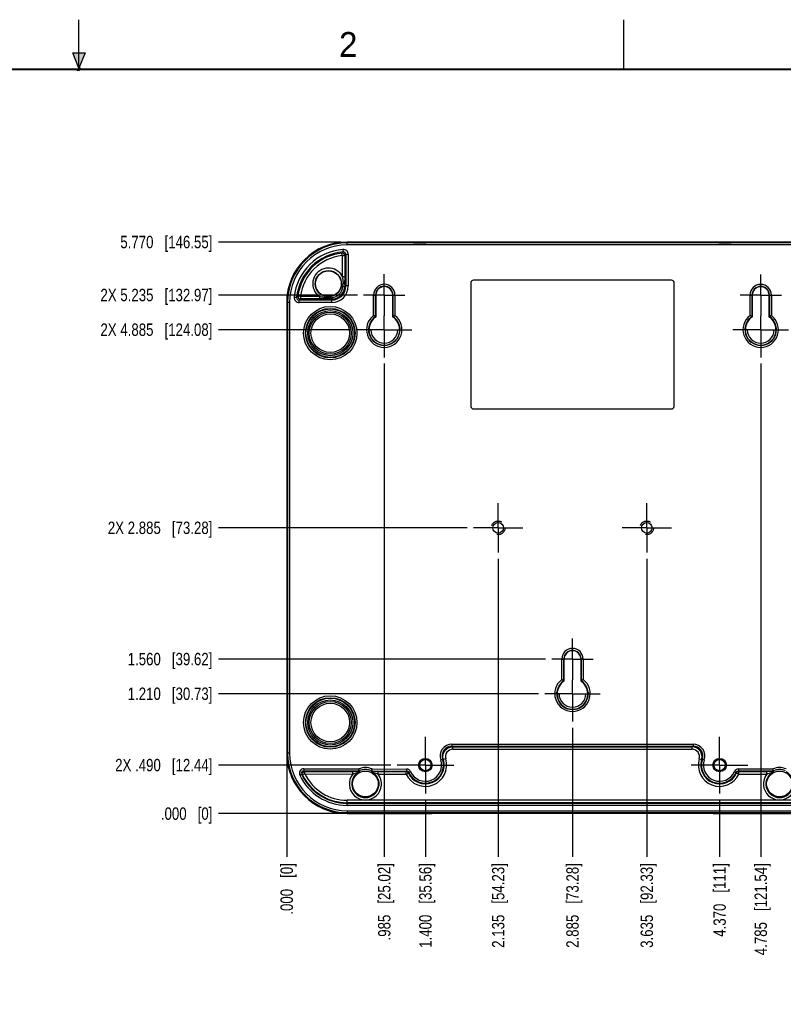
# Model space of a CAD drawing. Header units: inches. Extents: x 0 to 22, y 0 to 17.
# Tile 13 of 14: x 10.4 to 18.1, y 7.1 to 17. Entities that reach past the tile are written whole.
import ezdxf

# ---------------------------------------------------------------- set-up
doc = ezdxf.new("R2010")
doc.units = ezdxf.units.IN
doc.header["$LTSCALE"] = 1.21
doc.header["$MEASUREMENT"] = 0
doc.linetypes.add('CENTER', pattern=[0.6, 0.375, -0.075, 0.075, -0.075])
doc.linetypes.add('HIDDEN', pattern=[0.2, 0.1, -0.1])
doc.layers.get('0').update_dxf_attribs({"linetype": 'CONTINUOUS'})
for name, color, linetype in [('02___PRT_ALL_AXES', 7, 'CONTINUOUS'), ('COSMETIC', 7, 'CONTINUOUS'), ('DEFAULT_1', 7, 'CENTER'), ('DEFAULT_2', 8, 'HIDDEN'), ('DIMENSIONS', 7, 'CONTINUOUS'), ('THREAD', 7, 'CONTINUOUS')]:
    doc.layers.add(name, color=color, linetype=linetype)
doc.styles.get("Standard").update_dxf_attribs({"font": 'txt', "width": 0.8})
doc.styles.add('TEXTSTYLE_2', font='txt')
doc.dimstyles.new('DIMSTYLE_1', dxfattribs={"dimtxt": 0.125, "dimasz": 0.18, "dimexe": 0.125, "dimexo": 0.0625, "dimgap": 0.03125, "dimtad": 0, "dimtih": 1, "dimtoh": 1, "dimdec": 3, "dimzin": 4, "dimdsep": 46, "dimtxsty": 'STANDARD', "dimblk": '_FILLED', "dimblk1": '_FILLED', "dimblk2": '_FILLED', "dimcen": 0.09, "dimadec": 0, "dimazin": 0, "dimtp": 0.001, "dimtm": 0.001, "dimtfac": 1, "dimtdec": 3, "dimtofl": 0, "dimtmove": 0, "dimatfit": 3, "dimldrblk": '_FILLED', "dimfxl": 1, "dimtolj": 1, "dimtzin": 4, "dimarcsym": 0})

# ---------------------------------------------------------------- blocks, each defined once
blk = doc.blocks.new('*D17')
at = {"layer": 'DIMENSIONS', "color": 2, "linetype": 'CONTINUOUS'}
blk.add_line((14.4965, 9.1273), (14.4965, 8.5484), dxfattribs=at)
at = {"layer": 'DIMENSIONS', "color": 2, "linetype": 'CONTINUOUS', "insert": (14.434, 8.4859), "char_height": 0.125, "width": 1.325, "attachment_point": 3, "rotation": 90, "line_spacing_factor": 0.9}
blk.add_mtext('1.400{\\Ftxt.shx;\\W1.000000;\\H0.125000; }[35.56]', dxfattribs=at)
blk = doc.blocks.new('_FILLED')
at = {"color": 0, "linetype": 'BYBLOCK'}
blk.add_solid([(0, 0), (-1, 0.174), (-1, -0.174)], dxfattribs=at)
blk = doc.blocks.new('*D18')
at = {"layer": 'DIMENSIONS', "color": 2, "linetype": 'CONTINUOUS'}
blk.add_line((13.0966, 9.5333), (13.0966, 8.5484), dxfattribs=at)
at = {"layer": 'DIMENSIONS', "color": 2, "linetype": 'CONTINUOUS', "insert": (13.0341, 8.4859), "char_height": 0.125, "width": 0.825, "attachment_point": 3, "rotation": 90, "line_spacing_factor": 0.9}
blk.add_mtext('.000{\\Ftxt.shx;\\W1.000000;\\H0.125000; }[0]', dxfattribs=at)
blk = doc.blocks.new('*D19')
at = {"layer": 'DIMENSIONS', "color": 2, "linetype": 'CONTINUOUS'}
blk.add_line((15.2315, 11.5583), (15.2315, 8.5484), dxfattribs=at)
at = {"layer": 'DIMENSIONS', "color": 2, "linetype": 'CONTINUOUS', "insert": (15.169, 8.4859), "char_height": 0.125, "width": 1.325, "attachment_point": 3, "rotation": 90, "line_spacing_factor": 0.9}
blk.add_mtext('2.135{\\Ftxt.shx;\\W1.000000;\\H0.125000; }[54.23]', dxfattribs=at)
blk = doc.blocks.new('*D20')
at = {"layer": 'DIMENSIONS', "color": 2, "linetype": 'CONTINUOUS'}
blk.add_line((15.9815, 9.8533), (15.9815, 8.5484), dxfattribs=at)
at = {"layer": 'DIMENSIONS', "color": 2, "linetype": 'CONTINUOUS', "insert": (15.919, 8.4859), "char_height": 0.125, "width": 1.325, "attachment_point": 3, "rotation": 90, "line_spacing_factor": 0.9}
blk.add_mtext('2.885{\\Ftxt.shx;\\W1.000000;\\H0.125000; }[73.28]', dxfattribs=at)
blk = doc.blocks.new('*D21')
at = {"layer": 'DIMENSIONS', "color": 2, "linetype": 'CONTINUOUS'}
blk.add_line((16.7315, 11.5583), (16.7315, 8.5484), dxfattribs=at)
at = {"layer": 'DIMENSIONS', "color": 2, "linetype": 'CONTINUOUS', "insert": (16.669, 8.4859), "char_height": 0.125, "width": 1.325, "attachment_point": 3, "rotation": 90, "line_spacing_factor": 0.9}
blk.add_mtext('3.635{\\Ftxt.shx;\\W1.000000;\\H0.125000; }[92.33]', dxfattribs=at)
blk = doc.blocks.new('*D22')
at = {"layer": 'DIMENSIONS', "color": 2, "linetype": 'CONTINUOUS'}
blk.add_line((17.4665, 9.1273), (17.4665, 8.5484), dxfattribs=at)
at = {"layer": 'DIMENSIONS', "color": 2, "linetype": 'CONTINUOUS', "insert": (17.404, 8.4859), "char_height": 0.125, "width": 1.125, "attachment_point": 3, "rotation": 90, "line_spacing_factor": 0.9}
blk.add_mtext('4.370{\\Ftxt.shx;\\W1.000000;\\H0.125000; }[111]', dxfattribs=at)
blk = doc.blocks.new('*D23')
at = {"layer": 'DIMENSIONS', "color": 2, "linetype": 'CONTINUOUS'}
blk.add_line((18.8664, 9.5333), (18.8664, 8.5484), dxfattribs=at)
at = {"layer": 'DIMENSIONS', "color": 2, "linetype": 'CONTINUOUS', "insert": (18.8039, 8.4859), "char_height": 0.125, "width": 1.425, "attachment_point": 3, "rotation": 90, "line_spacing_factor": 0.9}
blk.add_mtext('5.770{\\Ftxt.shx;\\W1.000000;\\H0.125000; }[146.55]', dxfattribs=at)
blk = doc.blocks.new('*D24')
at = {"layer": 'DIMENSIONS', "color": 2, "linetype": 'CONTINUOUS'}
blk.add_line((14.0815, 13.5283), (14.0815, 8.5484), dxfattribs=at)
at = {"layer": 'DIMENSIONS', "color": 2, "linetype": 'CONTINUOUS', "insert": (14.019, 8.4859), "char_height": 0.125, "width": 1.225, "attachment_point": 3, "rotation": 90, "line_spacing_factor": 0.9}
blk.add_mtext('.985{\\Ftxt.shx;\\W1.000000;\\H0.125000; }[25.02]', dxfattribs=at)
blk = doc.blocks.new('*D25')
at = {"layer": 'DIMENSIONS', "color": 2, "linetype": 'CONTINUOUS'}
blk.add_line((17.8815, 13.5283), (17.8815, 8.5484), dxfattribs=at)
at = {"layer": 'DIMENSIONS', "color": 2, "linetype": 'CONTINUOUS', "insert": (17.819, 8.4859), "char_height": 0.125, "width": 1.425, "attachment_point": 3, "rotation": 90, "line_spacing_factor": 0.9}
blk.add_mtext('4.785{\\Ftxt.shx;\\W1.000000;\\H0.125000; }[121.54]', dxfattribs=at)
blk = doc.blocks.new('*D26')
at = {"layer": 'DIMENSIONS', "color": 2, "linetype": 'CONTINUOUS'}
blk.add_line((14.148, 9.4758), (12.4091, 9.4758), dxfattribs=at)
at = {"layer": 'DIMENSIONS', "color": 2, "linetype": 'CONTINUOUS', "insert": (12.3466, 9.5383), "char_height": 0.125, "width": 1.525, "attachment_point": 3, "line_spacing_factor": 0.9}
blk.add_mtext('2X .490{\\Ftxt.shx;\\W1.000000;\\H0.125000; }[12.44]', dxfattribs=at)
blk = doc.blocks.new('*D27')
at = {"layer": 'DIMENSIONS', "color": 2, "linetype": 'CONTINUOUS'}
blk.add_line((13.644, 8.9859), (12.4091, 8.9859), dxfattribs=at)
at = {"layer": 'DIMENSIONS', "color": 2, "linetype": 'CONTINUOUS', "insert": (12.3466, 9.0484), "char_height": 0.125, "width": 0.825, "attachment_point": 3, "line_spacing_factor": 0.9}
blk.add_mtext('.000{\\Ftxt.shx;\\W1.000000;\\H0.125000; }[0]', dxfattribs=at)
blk = doc.blocks.new('*D28')
at = {"layer": 'DIMENSIONS', "color": 2, "linetype": 'CONTINUOUS'}
blk.add_line((15.639, 10.1958), (12.4091, 10.1958), dxfattribs=at)
at = {"layer": 'DIMENSIONS', "color": 2, "linetype": 'CONTINUOUS', "insert": (12.3466, 10.2583), "char_height": 0.125, "width": 1.325, "attachment_point": 3, "line_spacing_factor": 0.9}
blk.add_mtext('1.210{\\Ftxt.shx;\\W1.000000;\\H0.125000; }[30.73]', dxfattribs=at)
blk = doc.blocks.new('*D29')
at = {"layer": 'DIMENSIONS', "color": 2, "linetype": 'CONTINUOUS'}
blk.add_line((15.7105, 10.5458), (12.4091, 10.5458), dxfattribs=at)
at = {"layer": 'DIMENSIONS', "color": 2, "linetype": 'CONTINUOUS', "insert": (12.3466, 10.6083), "char_height": 0.125, "width": 1.325, "attachment_point": 3, "line_spacing_factor": 0.9}
blk.add_mtext('1.560{\\Ftxt.shx;\\W1.000000;\\H0.125000; }[39.62]', dxfattribs=at)
blk = doc.blocks.new('*D30')
at = {"layer": 'DIMENSIONS', "color": 2, "linetype": 'CONTINUOUS'}
blk.add_line((14.919, 11.8708), (12.4091, 11.8708), dxfattribs=at)
at = {"layer": 'DIMENSIONS', "color": 2, "linetype": 'CONTINUOUS', "insert": (12.3466, 11.9333), "char_height": 0.125, "width": 1.625, "attachment_point": 3, "line_spacing_factor": 0.9}
blk.add_mtext('2X 2.885{\\Ftxt.shx;\\W1.000000;\\H0.125000; }[73.28]', dxfattribs=at)
blk = doc.blocks.new('*D31')
at = {"layer": 'DIMENSIONS', "color": 2, "linetype": 'CONTINUOUS'}
blk.add_line((13.739, 13.8708), (12.4091, 13.8708), dxfattribs=at)
at = {"layer": 'DIMENSIONS', "color": 2, "linetype": 'CONTINUOUS', "insert": (12.3466, 13.9333), "char_height": 0.125, "width": 1.725, "attachment_point": 3, "line_spacing_factor": 0.9}
blk.add_mtext('2X 4.885{\\Ftxt.shx;\\W1.000000;\\H0.125000; }[124.08]', dxfattribs=at)
blk = doc.blocks.new('*D32')
at = {"layer": 'DIMENSIONS', "color": 2, "linetype": 'CONTINUOUS'}
blk.add_line((13.81, 14.2208), (12.4091, 14.2208), dxfattribs=at)
at = {"layer": 'DIMENSIONS', "color": 2, "linetype": 'CONTINUOUS', "insert": (12.3466, 14.2833), "char_height": 0.125, "width": 1.725, "attachment_point": 3, "line_spacing_factor": 0.9}
blk.add_mtext('2X 5.235{\\Ftxt.shx;\\W1.000000;\\H0.125000; }[132.97]', dxfattribs=at)
blk = doc.blocks.new('*D33')
at = {"layer": 'DIMENSIONS', "color": 2, "linetype": 'CONTINUOUS'}
blk.add_line((13.644, 14.7557), (12.4091, 14.7557), dxfattribs=at)
at = {"layer": 'DIMENSIONS', "color": 2, "linetype": 'CONTINUOUS', "insert": (12.3466, 14.8182), "char_height": 0.125, "width": 1.425, "attachment_point": 3, "line_spacing_factor": 0.9}
blk.add_mtext('5.770{\\Ftxt.shx;\\W1.000000;\\H0.125000; }[146.55]', dxfattribs=at)

msp = doc.modelspace()

# ---------------------------------------------------------------- hatches: boundary and pattern name
at = {"linetype": 'CONTINUOUS'}
msp.add_hatch(color=2, dxfattribs=at).paths.add_polyline_path([(11, 16.51), (10.9375, 16.6663), (11.0625, 16.6663)])

# ---------------------------------------------------------------- linework, layer by layer
at = {"color": 2, "linetype": 'CONTINUOUS'}
for p, q in [((11, 16.485), (11, 17)), ((16.5, 16.5), (16.5, 17)), ((11, 16.51), (10.9375, 16.6663)), ((10.9375, 16.6663), (11.0625, 16.6663)), ((11.0625, 16.6663), (11, 16.51)), ((11.015, 16.515), (10.985, 16.485)), ((10.985, 16.485), (11, 16.515)), ((11, 16.485), (11.015, 16.515))]:
    msp.add_line(p, q, dxfattribs=at)
at = {"color": 7, "linetype": 'CONTINUOUS'}
for p, q in [((13.7065, 14.7261), (13.7065, 14.7557)), ((18.2565, 14.7557), (13.7065, 14.7557)), ((18.2565, 14.746), (13.7065, 14.746)), ((18.2565, 14.7261), (13.7065, 14.7261)), ((14.4415, 14.7514), (14.4415, 14.7485)), ((14.4415, 14.7514), (17.5215, 14.7514)), ((14.4415, 14.7488), (14.504, 14.7488)), ((17.5215, 14.7485), (14.4415, 14.7485)), ((14.5044, 14.7485), (14.504, 14.7488)), ((17.4589, 14.7488), (17.4586, 14.7485)), ((17.4589, 14.7488), (17.5215, 14.7488)), ((17.5215, 14.7514), (17.5215, 14.7485)), ((13.6569, 14.6186), (13.6543, 14.6435)), ((13.6569, 14.6186), (13.6569, 14.408)), ((13.6569, 14.6186), (13.6819, 14.6186)), ((13.6644, 14.6809), (13.6663, 14.656)), ((13.6819, 14.6186), (13.6819, 14.408)), ((13.6933, 14.6311), (13.6933, 14.3118)), ((13.7183, 14.6311), (13.6933, 14.6311)), ((13.7183, 14.6311), (13.7183, 14.3118)), ((13.6315, 14.4434), (13.6569, 14.408)), ((13.6569, 14.408), (13.6819, 14.408)), ((13.6819, 14.408), (13.6818, 14.3348)), ((13.6818, 14.3348), (13.6819, 14.3118)), ((14.9565, 14.3458), (14.9565, 13.0958)), ((16.9815, 14.3708), (14.9815, 14.3708)), ((17.0065, 13.0958), (17.0065, 14.3458)), ((13.7183, 14.3118), (13.6819, 14.3118)), ((13.9735, 14.0135), (13.9735, 14.2208)), ((13.9735, 14.2208), (13.9949, 14.2208)), ((13.9935, 14.0032), (13.9935, 14.2208)), ((13.9949, 14.2208), (13.9949, 14.0024)), ((13.9982, 14.0007), (13.9982, 14.2361)), ((14.1648, 14.2361), (14.1648, 14.0007)), ((14.168, 14.0024), (14.168, 14.2208)), ((14.1894, 14.2208), (14.168, 14.2208)), ((14.1694, 14.2208), (14.1694, 14.0032)), ((14.1894, 14.2208), (14.1894, 14.0135)), ((17.774, 14.0139), (17.774, 14.2208)), ((17.774, 14.2208), (17.7954, 14.2208)), ((17.794, 14.0035), (17.794, 14.2208)), ((17.7954, 14.2208), (17.7954, 14.0027)), ((17.7982, 14.0007), (17.7982, 14.233)), ((17.9648, 14.233), (17.9648, 14.0007)), ((17.9675, 14.0027), (17.9675, 14.2208)), ((17.9889, 14.2208), (17.9675, 14.2208)), ((17.9689, 14.2208), (17.9689, 14.0035)), ((17.9889, 14.2208), (17.9889, 14.0139)), ((13.0966, 14.1458), (13.0966, 9.5958)), ((13.1261, 14.1458), (13.0966, 14.1458)), ((13.1063, 14.1458), (13.1063, 9.5958)), ((13.1261, 14.1458), (13.1261, 9.5958)), ((13.1724, 14.2), (13.1973, 14.1975)), ((13.2349, 14.2064), (13.2101, 14.2095)), ((13.2222, 14.145), (13.2222, 14.17)), ((13.5515, 14.17), (13.2222, 14.17)), ((13.5515, 14.145), (13.2222, 14.145)), ((13.2349, 14.2064), (13.2349, 14.1814)), ((13.4263, 14.2064), (13.2349, 14.2064)), ((13.4272, 14.1814), (13.2349, 14.1814)), ((13.4263, 14.2064), (13.4263, 14.1814)), ((13.5176, 14.1815), (13.4272, 14.1814)), ((13.5515, 14.145), (13.5515, 14.1815)), ((13.9254, 13.8693), (13.9267, 13.8692)), ((13.9267, 13.8692), (13.9314, 13.8691)), ((14.2175, 13.869), (14.2359, 13.8692)), ((14.2363, 13.8692), (14.2375, 13.8693)), ((17.7254, 13.8693), (17.7267, 13.8692)), ((17.7267, 13.8692), (17.7314, 13.8691)), ((18.0175, 13.869), (18.0359, 13.8692)), ((18.0363, 13.8692), (18.0375, 13.8693)), ((14.9815, 13.0708), (16.9815, 13.0708)), ((15.874, 10.5458), (15.8954, 10.5458)), ((15.874, 10.3389), (15.874, 10.5458)), ((15.894, 10.3285), (15.894, 10.5458)), ((15.8954, 10.5458), (15.8954, 10.3277)), ((15.8982, 10.3257), (15.8982, 10.558)), ((16.0648, 10.558), (16.0648, 10.3257)), ((16.0889, 10.5458), (16.0675, 10.5458)), ((16.0675, 10.3277), (16.0675, 10.5458)), ((16.0689, 10.5458), (16.0689, 10.3285)), ((16.0889, 10.5458), (16.0889, 10.3389)), ((15.8254, 10.1943), (15.8267, 10.1942)), ((15.8267, 10.1942), (15.8314, 10.1941)), ((16.1175, 10.194), (16.1359, 10.1942)), ((16.1363, 10.1942), (16.1375, 10.1943)), ((14.7649, 9.6865), (17.1981, 9.6865)), ((14.7649, 9.6865), (14.7649, 9.6665)), ((14.7649, 9.6665), (17.1981, 9.6665)), ((14.7649, 9.6665), (14.7734, 9.6603)), ((14.7734, 9.6603), (17.1895, 9.6603)), ((14.7734, 9.6353), (14.7734, 9.6603)), ((17.1895, 9.6353), (17.1895, 9.6603)), ((17.1981, 9.6865), (17.1981, 9.6665)), ((13.1261, 9.5958), (13.0966, 9.5958)), ((14.7734, 9.6353), (17.1895, 9.6353)), ((14.6512, 9.5281), (14.6702, 9.5345)), ((14.7017, 9.5384), (14.6778, 9.5311)), ((17.2613, 9.5384), (17.2852, 9.5311)), ((17.2928, 9.5345), (17.2852, 9.5311)), ((17.3117, 9.5281), (17.2928, 9.5345)), ((13.2285, 9.3747), (13.2466, 9.3831)), ((13.2792, 9.3874), (13.2567, 9.3764)), ((13.2695, 9.4386), (13.2694, 9.4186)), ((13.2694, 9.4186), (13.8259, 9.4165)), ((13.2695, 9.4386), (13.8249, 9.4365)), ((13.2792, 9.3874), (13.2793, 9.4124)), ((13.2792, 9.3874), (13.7629, 9.3856)), ((13.2793, 9.4124), (13.764, 9.4105)), ((13.7629, 9.3856), (13.763, 9.4105)), ((13.8248, 9.4063), (13.8334, 9.411)), ((13.8321, 9.4178), (13.8249, 9.4365)), ((13.8259, 9.4165), (13.8249, 9.4365)), ((13.8337, 9.4112), (13.8321, 9.4178)), ((13.8334, 9.411), (13.8337, 9.4112)), ((13.9511, 9.4177), (13.9495, 9.4111)), ((13.9495, 9.4111), (13.9551, 9.408)), ((13.9551, 9.408), (13.9571, 9.4069)), ((13.957, 9.4071), (13.9583, 9.4062)), ((13.957, 9.4069), (13.9585, 9.4061)), ((13.9584, 9.4364), (13.9573, 9.4164)), ((13.9573, 9.4164), (14.3062, 9.4159)), ((13.9583, 9.4062), (13.9664, 9.4039)), ((13.9584, 9.4364), (14.3063, 9.4359)), ((14.0195, 9.4101), (14.3022, 9.4097)), ((14.0204, 9.3851), (14.0204, 9.4101)), ((14.0204, 9.3851), (14.3022, 9.3847)), ((14.3022, 9.3847), (14.3022, 9.4097)), ((14.3022, 9.3847), (14.3248, 9.3953)), ((14.3063, 9.4359), (14.3062, 9.4159)), ((14.329, 9.4011), (14.3248, 9.3953)), ((14.3473, 9.4092), (14.329, 9.4011)), ((17.6159, 9.4097), (17.6342, 9.4016)), ((17.661, 9.3853), (17.6384, 9.3958)), ((17.657, 9.4365), (18.0048, 9.4365)), ((17.657, 9.4365), (17.657, 9.4165)), ((17.657, 9.4165), (18.0059, 9.4165)), ((17.661, 9.4103), (17.9437, 9.4103)), ((17.661, 9.3853), (17.661, 9.4103)), ((17.661, 9.3853), (17.9427, 9.3853)), ((17.9427, 9.3853), (17.9427, 9.4103)), ((18.0059, 9.4165), (18.0048, 9.4365)), ((18.0121, 9.4178), (18.0048, 9.4365)), ((18.0048, 9.4063), (18.0133, 9.4109)), ((18.0136, 9.4112), (18.0121, 9.4178)), ((18.0133, 9.4109), (18.0136, 9.4112)), ((18.2565, 9.1204), (13.7065, 9.1204)), ((13.7065, 9.0691), (13.7065, 9.1204)), ((18.2565, 9.0954), (13.7065, 9.0954)), ((18.2565, 9.0891), (13.7065, 9.0891)), ((18.2565, 9.0691), (13.7065, 9.0691)), ((13.7065, 9.0154), (18.2565, 9.0154)), ((13.7065, 9.0154), (13.7065, 8.9859)), ((13.7065, 8.9956), (18.2565, 8.9956)), ((13.7065, 8.9859), (14.562, 8.9859)), ((14.562, 8.9859), (14.5713, 8.9906)), ((14.6911, 8.9916), (17.2718, 8.9916)), ((17.3916, 8.9906), (17.401, 8.9859)), ((17.401, 8.9859), (18.2565, 8.9859))]:
    msp.add_line(p, q, dxfattribs=at)
at = {"color": 7, "linetype": 'CONTINUOUS', "const_width": 0.02}
msp.add_lwpolyline([(21.5, 16.5), (0.5, 16.5)], dxfattribs=at)
at = {"color": 7, "linetype": 'CONTINUOUS'}
for centre, radius in [((13.5175, 14.3348), 0.1325), ((13.5175, 14.3348), 0.13), ((13.5365, 13.8358), 0.2454), ((13.5365, 13.8358), 0.2277), ((13.5365, 13.8358), 0.2123), ((13.5365, 13.8358), 0.1946), ((13.5365, 9.9058), 0.2454), ((13.5365, 9.9058), 0.2277), ((13.5365, 9.9058), 0.2123), ((13.5365, 9.9058), 0.1946), ((14.4965, 9.4758), 0.0574), ((17.4665, 9.4758), 0.0574), ((13.8915, 9.2858), 0.13), ((18.0715, 9.2858), 0.13)]:
    msp.add_circle(centre, radius, dxfattribs=at)
for centre, radius, start, end in [((13.7065, 14.1458), 0.6099, 90, 180), ((13.7065, 14.1458), 0.6002, 90, 180), ((13.7065, 14.1458), 0.5803, 90, 180), ((14.4408, 33.3977), 18.6492, 269.8081, 270.00198), ((17.5234, 32.6588), 17.9104, 269.99401, 270.19588), ((13.7065, 14.1458), 0.5368, 94.50154, 174.19848), ((13.7065, 14.1458), 0.5118, 94.50157, 174.19829), ((13.7065, 14.1458), 0.5004, 95.98439, 172.68095), ((13.7065, 14.1458), 0.4754, 95.98439, 172.68095), ((14.6748, 13.6762), 1.4061, 135.82575, 136.53226), ((13.6569, 14.6186), 0.025, 0.024, 95.96039), ((13.6683, 14.6311), 0.05, 359.99942, 94.50388), ((13.6683, 14.6311), 0.025, 359.95531, 94.53477), ((14.577, 13.8129), 1.2043, 137.20643, 138.00812), ((13.5175, 14.3348), 0.1575, 43.6097, 234.64037), ((13.38, 14.3349), 0.2859, 355.10042, 359.98087), ((14.0815, 14.2208), 0.1079, 0, 180), ((14.9815, 14.3458), 0.025, 90, 180), ((16.9815, 14.3458), 0.025, 0, 90), ((17.8815, 14.2208), 0.1074, 0, 180), ((13.5515, 14.3118), 0.1668, 270, 360), ((13.5515, 14.3118), 0.1418, 270, 360), ((13.5517, 14.3115), 0.1301, 269.90091, 313.44877), ((13.5372, 14.3216), 0.1283, 277.82852, 314.60812), ((13.5374, 14.3213), 0.1279, 314.63575, 355.13117), ((13.5516, 14.3117), 0.1303, 313.43765, 338.41535), ((13.5516, 14.3117), 0.1302, 338.42128, 0.03873), ((14.0815, 14.2208), 0.0879, 0, 180), ((14.0815, 14.2208), 0.0865, 160.30519, 180), ((14.0815, 14.2208), 0.0847, 10.41849, 169.58151), ((14.1704, 14.2203), 0.1729, 170.14523, 174.77329), ((13.9926, 14.2203), 0.1729, 5.22671, 9.85477), ((14.0815, 14.2208), 0.0865, 0, 19.69481), ((17.8815, 14.2208), 0.0874, 0, 180), ((17.8815, 14.2208), 0.086, 161.25764, 180), ((17.8815, 14.2208), 0.0842, 8.36805, 171.63195), ((17.9692, 14.2205), 0.1714, 170.61783, 175.79902), ((17.7938, 14.2205), 0.1714, 4.20098, 9.38217), ((17.8815, 14.2208), 0.086, 0, 18.74236), ((13.2222, 14.195), 0.05, 174.19804, 270.00057), ((13.2222, 14.195), 0.025, 174.16087, 270.03132), ((14.1766, 13.1659), 1.4224, 132.80128, 133.50899), ((13.2349, 14.2064), 0.025, 172.70571, 269.97524), ((14.1035, 13.1943), 1.3148, 131.34796, 132.09189), ((13.5138, 0.1524), 14.0291, 89.84595, 89.98437), ((14.0815, 13.8708), 0.1789, 127.09926, 52.90074), ((14.0815, 13.8708), 0.1589, 123.59179, 56.40821), ((14.0815, 13.8708), 0.1575, 123.31866, 172.83296), ((14.0815, 13.8708), 0.1543, 122.6743, 180.24426), ((13.6543, 13.3704), 0.718, 61.80085, 63.59663), ((13.6778, 13.4144), 0.6681, 61.65948, 61.79605), ((14.0815, 13.8708), 0.1543, 359.75574, 57.3257), ((14.4852, 13.4144), 0.6681, 118.20395, 118.34052), ((14.0815, 13.8708), 0.1575, 7.16704, 56.68134), ((14.5087, 13.3704), 0.718, 116.40337, 118.19915), ((17.8815, 13.8708), 0.1789, 126.89879, 53.10121), ((17.8815, 13.8708), 0.1589, 123.37568, 56.62432), ((17.8815, 13.8708), 0.1575, 123.1013, 172.83296), ((17.8815, 13.8708), 0.1543, 122.6743, 180.24426), ((17.4548, 13.3736), 0.7155, 61.69281, 63.4966), ((17.4783, 13.4174), 0.6658, 61.5508, 61.68799), ((17.8815, 13.8708), 0.1543, 359.75574, 57.3257), ((18.2847, 13.4174), 0.6658, 118.31201, 118.4492), ((17.8815, 13.8708), 0.1575, 7.16704, 56.8987), ((18.3082, 13.3736), 0.7155, 116.5034, 118.30719), ((14.0815, 13.8708), 0.156, 180.54703, 359.45297), ((13.9417, 14.4856), 0.6166, 269.04027, 269.64406), ((13.9453, 14.9256), 1.0566, 269.60009, 270.00875), ((14.0815, 13.8708), 0.136, 180.77191, 359.22809), ((14.2335, 13.9278), 0.0587, 272.34166, 272.70137), ((17.8815, 13.8708), 0.156, 180.54703, 359.45297), ((17.7417, 14.4856), 0.6166, 269.04027, 269.64406), ((17.7453, 14.9256), 1.0566, 269.60009, 270.00875), ((17.8815, 13.8708), 0.136, 180.77191, 359.22809), ((18.0335, 13.9278), 0.0587, 272.34166, 272.70133), ((14.9815, 13.0958), 0.025, 180, 270), ((16.9815, 13.0958), 0.025, 270, 360), ((15.9815, 10.5458), 0.1074, 0, 180), ((15.9815, 10.5458), 0.0874, 0, 180), ((15.9815, 10.5458), 0.086, 161.25764, 180), ((15.9815, 10.5458), 0.0842, 8.36805, 171.63195), ((16.0692, 10.5455), 0.1714, 170.61783, 175.79902), ((15.8938, 10.5455), 0.1714, 4.20098, 9.38217), ((15.9815, 10.5458), 0.086, 0, 18.74236), ((15.9815, 10.1958), 0.1789, 126.89879, 53.10121), ((15.5548, 9.6986), 0.7155, 61.69281, 63.4966), ((16.4082, 9.6986), 0.7155, 116.5034, 118.30719), ((15.9815, 10.1958), 0.1589, 123.37568, 56.62432), ((15.9815, 10.1958), 0.1575, 123.1013, 172.83296), ((15.9815, 10.1958), 0.1543, 122.6743, 180.24426), ((15.5783, 9.7424), 0.6658, 61.5508, 61.68799), ((15.9815, 10.1958), 0.1543, 359.81941, 57.3257), ((16.3847, 9.7424), 0.6658, 118.31201, 118.4492), ((15.9815, 10.1958), 0.1575, 7.16704, 56.8987), ((15.9815, 10.1958), 0.156, 180.54703, 359.45297), ((15.8417, 10.8106), 0.6166, 269.04027, 269.64406), ((15.8453, 11.2506), 1.0566, 269.60009, 270.00875), ((15.9815, 10.1958), 0.136, 180.77191, 359.22809), ((16.1335, 10.2528), 0.0587, 272.34166, 272.70134), ((14.7649, 9.5665), 0.12, 89.99443, 198.68075), ((14.7649, 9.5665), 0.1, 89.99233, 198.69168), ((17.6144, 9.0864), 0.714, 125.66935, 126.51529), ((17.1895, 9.5603), 0.1, 343.03165, 89.99743), ((17.1981, 9.5665), 0.12, 341.31896, 90.00601), ((17.1981, 9.5665), 0.1, 341.31418, 90.01669), ((13.7065, 9.5958), 0.6099, 180, 270), ((13.7065, 9.5958), 0.6002, 180, 270), ((13.7065, 9.5958), 0.5803, 180, 270), ((14.7734, 9.5603), 0.075, 89.99613, 196.97491), ((17.1895, 9.5603), 0.075, 343.02565, 90.00347), ((13.8915, 9.2858), 0.1648, 66.04731, 113.8291), ((14.4965, 9.4758), 0.2146, 205.12347, 16.97092), ((14.4965, 9.4758), 0.1896, 205.12347, 16.97092), ((14.4965, 9.4758), 0.1834, 204.04796, 18.67502), ((14.4965, 9.4758), 0.1634, 204.04453, 18.6751), ((14.5067, 9.1561), 0.4122, 65.47673, 66.63403), ((17.4665, 9.4758), 0.2146, 163.02908, 335.05483), ((17.4665, 9.4758), 0.1896, 163.02908, 335.05483), ((17.4665, 9.4758), 0.1834, 161.3218, 336.13919), ((17.4665, 9.4758), 0.1634, 161.3249, 336.13923), ((18.0715, 9.2858), 0.1648, 66.2088, 113.85549), ((13.2693, 9.3936), 0.045, 89.77271, 204.82802), ((13.7065, 9.5958), 0.5266, 204.81703, 270), ((13.2693, 9.3936), 0.025, 89.73308, 204.86765), ((13.7065, 9.5958), 0.5066, 204.81703, 270), ((13.9071, 10.3623), 1.1811, 236.00097, 236.58782), ((13.2792, 9.3874), 0.025, 89.82325, 205.95879), ((13.7065, 9.5958), 0.5004, 205.99833, 270), ((13.8813, 10.3718), 1.1327, 237.29989, 237.88958), ((13.7065, 9.5958), 0.4754, 205.99833, 270), ((13.8915, 9.2858), 0.1627, 142.18276, 37.60972), ((13.8915, 9.2858), 0.1377, 118.95735, 60.9578), ((13.7452, 4.6924), 4.7182, 89.24596, 89.77172), ((13.765, 6.2778), 3.1327, 89.05528, 89.22737), ((13.7844, 7.4578), 1.9525, 88.81078, 89.05218), ((13.8003, 8.2473), 1.1628, 88.66933, 88.7896), ((13.826, 9.4315), 0.015, 269.78697, 294.20479), ((15.2571, 9.7206), 1.4632, 191.99654, 192.26475), ((13.8274, 9.4248), 0.015, 269.78802, 294.74169), ((13.8915, 9.2858), 0.1448, 65.67119, 114.20806), ((13.9558, 9.4247), 0.015, 245.14253, 269.91687), ((12.215, 10.103), 1.8665, 338.4609, 339.07555), ((13.9573, 9.4314), 0.015, 245.67444, 269.91482), ((12.5169, 9.7279), 1.4737, 347.53094, 347.79725), ((13.9758, 8.3115), 1.0984, 90.86622, 91.04024), ((13.9845, 7.7471), 1.6628, 90.7413, 90.87425), ((13.9953, 6.9141), 2.4959, 90.52431, 90.74104), ((13.8587, 9.0495), 0.3704, 71.9951, 73.09989), ((14.0134, 4.802), 4.6081, 89.92387, 90.50897), ((14.9608, 8.9905), 0.7807, 146.9823, 147.52372), ((14.3022, 9.3847), 0.025, 25.14141, 89.90012), ((14.3062, 9.3909), 0.025, 24.00756, 89.92986), ((14.3062, 9.3909), 0.045, 24.04347, 89.91913), ((17.657, 9.3915), 0.045, 90.00193, 156.13911), ((17.657, 9.3915), 0.025, 89.9881, 156.15144), ((17.1477, 9.0439), 0.6039, 35.65003, 36.32774), ((17.661, 9.3853), 0.025, 90.01809, 155.03674), ((17.0051, 8.992), 0.7779, 32.52444, 33.0686), ((18.0715, 9.2858), 0.1627, 142.30045, 37.80725), ((18.0715, 9.2858), 0.1377, 118.94162, 61.10267), ((17.9427, 4.6735), 4.7368, 89.46071, 89.98799), ((17.9567, 6.2705), 3.1397, 89.2702, 89.44209), ((17.9717, 7.4592), 1.951, 89.02525, 89.26716), ((17.9852, 8.2755), 1.1345, 88.88182, 89.00467), ((18.0059, 9.4315), 0.015, 270.00325, 294.22812), ((19.4477, 9.726), 1.4746, 192.11517, 192.38131), ((18.0074, 9.4248), 0.015, 270.00372, 294.76084), ((18.0715, 9.2858), 0.1448, 65.83145, 114.23137)]:
    msp.add_arc(centre, radius, start, end, dxfattribs=at)
for points, knots in [([(14.2709, 14.7499), (14.2709, 14.7499), (14.2709, 14.7499), (14.2709, 14.75), (14.271, 14.75), (14.271, 14.75), (14.2711, 14.75), (14.2713, 14.75), (14.2714, 14.7501), (14.2717, 14.7501), (14.272, 14.7501), (14.2725, 14.7501), (14.2732, 14.7502), (14.2742, 14.7502), (14.2757, 14.7503), (14.2779, 14.7504), (14.2805, 14.7504), (14.2834, 14.7505), (14.2868, 14.7506), (14.2921, 14.7507), (14.2995, 14.7508), (14.3095, 14.7509), (14.3207, 14.751), (14.3331, 14.7511), (14.3465, 14.7512), (14.3609, 14.7513), (14.376, 14.7513), (14.3918, 14.7514), (14.4137, 14.7514), (14.4303, 14.7514), (14.4415, 14.7514)], [0, 0, 0, 0, 0.000113, 0.000269, 0.000552, 0.000974, 0.001541, 0.002253, 0.003112, 0.004119, 0.006576, 0.009626, 0.013272, 0.017516, 0.027804, 0.040502, 0.055592, 0.073024, 0.092749, 0.114717, 0.165169, 0.2238, 0.289888, 0.362716, 0.441627, 0.525986, 0.615079, 0.708006, 0.803833, 1, 1, 1, 1]), ([(14.3784, 14.7486), (14.3708, 14.7486), (14.3563, 14.7486), (14.3387, 14.7487), (14.3256, 14.7488), (14.3167, 14.7489), (14.3085, 14.749), (14.3009, 14.7491), (14.2942, 14.7492), (14.2882, 14.7493), (14.2838, 14.7494), (14.2807, 14.7494), (14.2787, 14.7495), (14.2769, 14.7495), (14.2754, 14.7496), (14.2741, 14.7496), (14.273, 14.7497), (14.2723, 14.7497), (14.2718, 14.7498), (14.2715, 14.7498), (14.2713, 14.7498), (14.2711, 14.7499), (14.271, 14.7499), (14.2709, 14.7499), (14.2709, 14.7499)], [0, 0, 0, 0, 0.210841, 0.403989, 0.49279, 0.575837, 0.652672, 0.722819, 0.785799, 0.841167, 0.888617, 0.909288, 0.927878, 0.944354, 0.958686, 0.970872, 0.98092, 0.988841, 0.992007, 0.994645, 0.996758, 0.998349, 0.999423, 1, 1, 1, 1]), ([(17.5215, 14.7514), (17.5326, 14.7514), (17.5493, 14.7514), (17.5711, 14.7514), (17.587, 14.7513), (17.6021, 14.7513), (17.6165, 14.7512), (17.6299, 14.7511), (17.6423, 14.751), (17.6535, 14.7509), (17.6635, 14.7508), (17.6709, 14.7507), (17.6762, 14.7506), (17.6795, 14.7505), (17.6825, 14.7504), (17.6851, 14.7504), (17.6872, 14.7503), (17.6888, 14.7502), (17.6898, 14.7502), (17.6904, 14.7501), (17.6909, 14.7501), (17.6914, 14.7501), (17.6917, 14.75), (17.6919, 14.75), (17.6921, 14.75), (17.692, 14.7499)], [0, 0, 0, 0, 0.196233, 0.292091, 0.385046, 0.474168, 0.558559, 0.637498, 0.710342, 0.776429, 0.83505, 0.885494, 0.907458, 0.92718, 0.944608, 0.959691, 0.972381, 0.982658, 0.986896, 0.990535, 0.993578, 0.996026, 0.997883, 0.999153, 1, 1, 1, 1]), ([(17.692, 14.7499), (17.692, 14.7499), (17.692, 14.7499), (17.6919, 14.7499), (17.6917, 14.7498), (17.6915, 14.7498), (17.6912, 14.7498), (17.6907, 14.7497), (17.6899, 14.7497), (17.6888, 14.7496), (17.6875, 14.7496), (17.686, 14.7495), (17.6842, 14.7495), (17.6822, 14.7494), (17.6791, 14.7494), (17.6747, 14.7493), (17.6688, 14.7492), (17.662, 14.7491), (17.6545, 14.749), (17.6462, 14.7489), (17.6373, 14.7488), (17.6243, 14.7487), (17.6066, 14.7486), (17.5921, 14.7486), (17.5846, 14.7486)], [0, 0, 0, 0, 0.000588, 0.001673, 0.003274, 0.005398, 0.008046, 0.011221, 0.01916, 0.029224, 0.041423, 0.055765, 0.072249, 0.090846, 0.111522, 0.158979, 0.214355, 0.277346, 0.347502, 0.424341, 0.507378, 0.596154, 0.78923, 1, 1, 1, 1]), ([(13.6569, 14.408), (13.6583, 14.402), (13.6608, 14.3899), (13.6637, 14.3717), (13.6655, 14.3533), (13.6659, 14.3409), (13.6659, 14.3348)], [0, 0, 0, 0, 0.250048, 0.499985, 0.749952, 1, 1, 1, 1]), ([(13.6649, 14.3105), (13.666, 14.3105), (13.6683, 14.3105), (13.6715, 14.3107), (13.6744, 14.3108), (13.6769, 14.311), (13.6787, 14.3111), (13.6798, 14.3112), (13.6805, 14.3113), (13.6811, 14.3114), (13.6815, 14.3116), (13.6817, 14.3116), (13.6818, 14.3117), (13.6819, 14.3118)], [0, 0, 0, 0, 0.205346, 0.39599, 0.566495, 0.712389, 0.830714, 0.878671, 0.918782, 0.950922, 0.975021, 0.991141, 1, 1, 1, 1]), ([(13.5176, 14.1919), (13.5099, 14.1919), (13.4944, 14.1926), (13.4714, 14.1956), (13.4487, 14.2003), (13.4338, 14.2042), (13.4263, 14.2064)], [0, 0, 0, 0, 0.250313, 0.50016, 0.749836, 1, 1, 1, 1]), ([(13.5546, 14.1945), (13.5485, 14.1937), (13.5362, 14.1924), (13.5238, 14.1919), (13.5176, 14.1919)], [0, 0, 0, 0, 0.499672, 1, 1, 1, 1]), ([(13.5546, 14.1945), (13.5546, 14.1936), (13.5544, 14.1918), (13.5541, 14.1893), (13.5537, 14.1871), (13.5534, 14.1852), (13.5529, 14.1837), (13.5526, 14.1827), (13.5522, 14.1821), (13.5519, 14.1817), (13.5517, 14.1815), (13.5515, 14.1815)], [0, 0, 0, 0, 0.203327, 0.389293, 0.554134, 0.694889, 0.809872, 0.897946, 0.93201, 0.959814, 1, 1, 1, 1]), ([(13.9243, 13.8704), (13.9243, 13.8705), (13.9243, 13.8705), (13.9243, 13.8706), (13.9242, 13.8707), (13.9242, 13.8709), (13.9242, 13.8711), (13.9242, 13.8715), (13.9242, 13.8721), (13.9241, 13.873), (13.9241, 13.874), (13.9241, 13.8752), (13.9241, 13.8765), (13.9242, 13.8779), (13.9243, 13.8801), (13.9244, 13.883), (13.9247, 13.8866), (13.925, 13.8892), (13.9252, 13.8904)], [0, 0, 0, 0, 0.0022, 0.006674, 0.013457, 0.022539, 0.033902, 0.047525, 0.081461, 0.124107, 0.174989, 0.233583, 0.299365, 0.371779, 0.450121, 0.62164, 0.807626, 1, 1, 1, 1]), ([(14.2378, 13.8904), (14.2379, 13.8892), (14.2382, 13.8866), (14.2385, 13.883), (14.2387, 13.8801), (14.2388, 13.8779), (14.2388, 13.8765), (14.2388, 13.8752), (14.2388, 13.874), (14.2388, 13.873), (14.2388, 13.8721), (14.2388, 13.8715), (14.2388, 13.8711), (14.2387, 13.8709), (14.2387, 13.8707), (14.2387, 13.8706), (14.2387, 13.8705), (14.2387, 13.8705), (14.2387, 13.8704)], [0, 0, 0, 0, 0.192374, 0.37836, 0.549879, 0.628221, 0.700635, 0.766417, 0.825011, 0.875893, 0.918539, 0.952475, 0.966098, 0.977461, 0.986543, 0.993326, 0.9978, 1, 1, 1, 1]), ([(17.7243, 13.8704), (17.7243, 13.8705), (17.7243, 13.8705), (17.7243, 13.8706), (17.7242, 13.8707), (17.7242, 13.8709), (17.7242, 13.8711), (17.7242, 13.8715), (17.7242, 13.8721), (17.7241, 13.873), (17.7241, 13.874), (17.7241, 13.8752), (17.7241, 13.8765), (17.7242, 13.8779), (17.7243, 13.8801), (17.7244, 13.883), (17.7247, 13.8866), (17.725, 13.8892), (17.7252, 13.8904)], [0, 0, 0, 0, 0.0022, 0.006674, 0.013457, 0.022539, 0.033902, 0.047525, 0.081461, 0.124107, 0.174989, 0.233583, 0.299365, 0.371779, 0.450121, 0.62164, 0.807626, 1, 1, 1, 1]), ([(18.0378, 13.8904), (18.0379, 13.8892), (18.0382, 13.8866), (18.0385, 13.883), (18.0387, 13.8801), (18.0388, 13.8779), (18.0388, 13.8765), (18.0388, 13.8752), (18.0388, 13.874), (18.0388, 13.873), (18.0388, 13.8721), (18.0388, 13.8715), (18.0388, 13.8711), (18.0387, 13.8709), (18.0387, 13.8707), (18.0387, 13.8706), (18.0387, 13.8705), (18.0387, 13.8705), (18.0387, 13.8704)], [0, 0, 0, 0, 0.192372, 0.378355, 0.549871, 0.628212, 0.700625, 0.766408, 0.825004, 0.875888, 0.918535, 0.952472, 0.966095, 0.977459, 0.986542, 0.993325, 0.9978, 1, 1, 1, 1]), ([(15.8243, 10.1954), (15.8243, 10.1955), (15.8243, 10.1955), (15.8243, 10.1956), (15.8242, 10.1957), (15.8242, 10.1959), (15.8242, 10.1961), (15.8242, 10.1965), (15.8242, 10.1971), (15.8241, 10.198), (15.8241, 10.199), (15.8241, 10.2002), (15.8241, 10.2015), (15.8242, 10.2029), (15.8243, 10.2051), (15.8244, 10.208), (15.8247, 10.2116), (15.825, 10.2142), (15.8252, 10.2154)], [0, 0, 0, 0, 0.0022, 0.006674, 0.013457, 0.022539, 0.033902, 0.047525, 0.081461, 0.124107, 0.174989, 0.233583, 0.299365, 0.371779, 0.450121, 0.62164, 0.807626, 1, 1, 1, 1]), ([(16.1378, 10.2154), (16.1379, 10.2142), (16.1382, 10.2116), (16.1385, 10.208), (16.1387, 10.2051), (16.1388, 10.2029), (16.1388, 10.2015), (16.1388, 10.2002), (16.1388, 10.199), (16.1388, 10.198), (16.1388, 10.1971), (16.1388, 10.1965), (16.1388, 10.1961), (16.1387, 10.1959), (16.1387, 10.1957), (16.1387, 10.1956), (16.1387, 10.1955), (16.1387, 10.1955), (16.1387, 10.1954)], [0, 0, 0, 0, 0.192374, 0.37836, 0.549879, 0.628221, 0.700635, 0.766417, 0.825011, 0.875893, 0.918539, 0.952475, 0.966098, 0.977461, 0.986543, 0.993326, 0.9978, 1, 1, 1, 1]), ([(14.6778, 9.5311), (14.6755, 9.5385), (14.6734, 9.5501), (14.6734, 9.5657), (14.6747, 9.5773), (14.6773, 9.5887), (14.6826, 9.6033), (14.6923, 9.6203), (14.7058, 9.6346), (14.7182, 9.6439), (14.7283, 9.6498), (14.7391, 9.6544), (14.754, 9.6589), (14.7657, 9.6603), (14.7734, 9.6603)], [0, 0, 0, 0, 0.124839, 0.18746, 0.250024, 0.312559, 0.375099, 0.5, 0.624902, 0.68744, 0.749975, 0.812539, 0.875162, 1, 1, 1, 1]), ([(13.7629, 9.3856), (13.7711, 9.3884), (13.787, 9.3942), (13.8029, 9.3997), (13.8108, 9.4022)], [0, 0, 0, 0, 0.511044, 1, 1, 1, 1]), ([(13.8108, 9.4022), (13.8116, 9.4025), (13.813, 9.4029), (13.8152, 9.4036), (13.8169, 9.4041), (13.8183, 9.4045), (13.8193, 9.4048), (13.8203, 9.4051), (13.8212, 9.4054), (13.8221, 9.4056), (13.8228, 9.4058), (13.8233, 9.4059), (13.8237, 9.406), (13.824, 9.4061), (13.8242, 9.4062), (13.8245, 9.4062), (13.8246, 9.4063), (13.8247, 9.4063), (13.8248, 9.4063), (13.8248, 9.4063), (13.8248, 9.4063), (13.8248, 9.4063)], [0, 0, 0, 0, 0.157864, 0.312913, 0.464137, 0.537859, 0.60988, 0.67977, 0.746971, 0.810503, 0.869252, 0.896217, 0.921025, 0.94325, 0.962465, 0.978219, 0.990029, 0.994303, 0.997413, 0.999307, 1, 1, 1, 1]), ([(13.8248, 9.4063), (13.8252, 9.4065), (13.8259, 9.407), (13.8269, 9.4077), (13.8276, 9.4083), (13.828, 9.4088), (13.8282, 9.4091), (13.8283, 9.4093), (13.8283, 9.4094), (13.8282, 9.4096), (13.8281, 9.4097), (13.8278, 9.4098), (13.8275, 9.4098), (13.8273, 9.4098)], [0, 0, 0, 0, 0.246588, 0.440984, 0.607671, 0.724109, 0.764243, 0.795414, 0.820913, 0.845436, 0.873666, 0.908332, 1, 1, 1, 1]), ([(13.9558, 9.4097), (13.9557, 9.4097), (13.9555, 9.4097), (13.9552, 9.4096), (13.9551, 9.4095), (13.9549, 9.4094), (13.9549, 9.4093), (13.9549, 9.409), (13.955, 9.4088), (13.9552, 9.4086), (13.9556, 9.4082), (13.9562, 9.4077), (13.9567, 9.4073), (13.957, 9.4071)], [0, 0, 0, 0, 0.112286, 0.156823, 0.194133, 0.225725, 0.254595, 0.320081, 0.364905, 0.421143, 0.574264, 0.773782, 1, 1, 1, 1]), ([(13.9732, 9.4018), (13.981, 9.3993), (13.9967, 9.3937), (14.0124, 9.3879), (14.0204, 9.3851)], [0, 0, 0, 0, 0.489464, 1, 1, 1, 1]), ([(17.9427, 9.3853), (17.9509, 9.3882), (17.9668, 9.394), (17.9828, 9.3996), (17.9907, 9.4022)], [0, 0, 0, 0, 0.510902, 1, 1, 1, 1]), ([(17.9907, 9.4022), (17.9914, 9.4024), (17.9929, 9.4029), (17.9951, 9.4035), (17.9968, 9.4041), (17.9982, 9.4045), (17.9993, 9.4048), (18.0002, 9.4051), (18.0012, 9.4054), (18.0021, 9.4056), (18.0028, 9.4058), (18.0033, 9.4059), (18.0037, 9.406), (18.004, 9.4061), (18.0043, 9.4062), (18.0045, 9.4062), (18.0047, 9.4063), (18.0047, 9.4063), (18.0048, 9.4063), (18.0048, 9.4063), (18.0048, 9.4063), (18.0048, 9.4063)], [0, 0, 0, 0, 0.157418, 0.312085, 0.463015, 0.536631, 0.608582, 0.678453, 0.745692, 0.809322, 0.868238, 0.895305, 0.920232, 0.942597, 0.961979, 0.977918, 0.989893, 0.994233, 0.99739, 0.999308, 1, 1, 1, 1]), ([(18.0048, 9.4063), (18.0052, 9.4065), (18.006, 9.407), (18.0069, 9.4077), (18.0076, 9.4083), (18.008, 9.4088), (18.0082, 9.4091), (18.0083, 9.4093), (18.0083, 9.4094), (18.0082, 9.4096), (18.0081, 9.4097), (18.0078, 9.4098), (18.0075, 9.4098), (18.0074, 9.4098)], [0, 0, 0, 0, 0.246798, 0.441693, 0.608272, 0.724556, 0.764573, 0.795584, 0.820926, 0.845354, 0.873561, 0.908247, 1, 1, 1, 1]), ([(14.5713, 8.9906), (14.5713, 8.9906), (14.5714, 8.9906), (14.5716, 8.9906), (14.5718, 8.9906), (14.5722, 8.9907), (14.5729, 8.9907), (14.574, 8.9908), (14.5753, 8.9908), (14.5769, 8.9909), (14.5788, 8.9909), (14.5809, 8.991), (14.5834, 8.991), (14.5871, 8.9911), (14.5924, 8.9911), (14.5996, 8.9912), (14.6076, 8.9913), (14.6164, 8.9914), (14.6259, 8.9914), (14.636, 8.9915), (14.6503, 8.9915), (14.6687, 8.9916), (14.6836, 8.9916), (14.6911, 8.9916)], [0, 0, 0, 0, 0.000724, 0.001996, 0.003825, 0.006216, 0.012693, 0.021446, 0.032492, 0.045847, 0.061526, 0.079531, 0.099814, 0.122312, 0.173708, 0.233211, 0.300225, 0.374102, 0.454106, 0.539063, 0.627657, 0.811571, 1, 1, 1, 1]), ([(17.2718, 8.9916), (17.2795, 8.9916), (17.2947, 8.9916), (17.3133, 8.9915), (17.3276, 8.9915), (17.3375, 8.9914), (17.3469, 8.9914), (17.3556, 8.9913), (17.3634, 8.9912), (17.3704, 8.9911), (17.3765, 8.9911), (17.3809, 8.991), (17.384, 8.9909), (17.3859, 8.9909), (17.3875, 8.9908), (17.3889, 8.9908), (17.39, 8.9907), (17.3907, 8.9907), (17.3911, 8.9906), (17.3914, 8.9906), (17.3915, 8.9906), (17.3916, 8.9906), (17.3916, 8.9906)], [0, 0, 0, 0, 0.192882, 0.378638, 0.466549, 0.550082, 0.628465, 0.700937, 0.76677, 0.825379, 0.876213, 0.918786, 0.936857, 0.952726, 0.966346, 0.977684, 0.986726, 0.993461, 0.995962, 0.997884, 0.999228, 1, 1, 1, 1])]:
    msp.add_open_spline(points, degree=3, knots=knots, dxfattribs=at)
at = {"layer": '02___PRT_ALL_AXES', "color": 7, "linetype": 'CENTER'}
for p, q in [((14.0815, 14.2208), (14.0815, 14.4298)), ((17.8815, 14.2208), (17.8815, 14.4293)), ((14.0815, 14.2208), (13.8725, 14.2208)), ((14.0815, 14.2208), (14.0815, 14.0118)), ((14.0815, 14.2208), (14.2905, 14.2208)), ((17.8815, 14.2208), (17.673, 14.2208)), ((17.8815, 14.2208), (17.8815, 14.0123)), ((17.8815, 14.2208), (18.09, 14.2208)), ((14.0815, 13.8708), (14.0815, 14.0118)), ((17.8815, 13.8708), (17.8815, 14.0123)), ((14.0815, 13.8708), (13.8015, 13.8708)), ((14.0815, 13.8708), (14.0815, 13.5908)), ((14.0815, 13.8708), (14.3615, 13.8708)), ((17.8815, 13.8708), (17.6015, 13.8708)), ((17.8815, 13.8708), (17.8815, 13.5908)), ((17.8815, 13.8708), (18.1615, 13.8708)), ((15.2315, 11.8708), (15.2315, 12.1208)), ((16.7315, 11.8708), (16.7315, 12.1208)), ((15.2315, 11.8708), (14.9815, 11.8708)), ((15.2315, 11.8708), (15.2315, 11.6208)), ((15.2315, 11.8708), (15.4815, 11.8708)), ((16.7315, 11.8708), (16.4815, 11.8708)), ((16.7315, 11.8708), (16.9815, 11.8708)), ((16.7315, 11.8708), (16.7315, 11.6208)), ((15.9815, 10.5458), (15.9815, 10.7543)), ((15.9815, 10.5458), (15.773, 10.5458)), ((15.9815, 10.5458), (16.19, 10.5458)), ((15.9815, 10.5458), (15.9815, 10.3373)), ((15.9815, 10.1958), (15.9815, 10.3373)), ((15.9815, 10.1958), (15.7015, 10.1958)), ((15.9815, 10.1958), (16.2615, 10.1958)), ((15.9815, 10.1958), (15.9815, 9.9158))]:
    msp.add_line(p, q, dxfattribs=at)
at = {"layer": '02___PRT_ALL_AXES', "color": 7, "linetype": 'CONTINUOUS'}
for centre, radius in [((13.5365, 13.8358), 0.2695), ((13.5365, 13.8358), 0.25), ((13.5365, 9.9058), 0.2695), ((13.5365, 9.9058), 0.25)]:
    msp.add_circle(centre, radius, dxfattribs=at)
at = {"layer": 'COSMETIC', "color": 7, "linetype": 'CONTINUOUS', "true_color": 0x0099cc}
for p, q in [((13.9978, 14.1308), (13.9949, 14.1308)), ((14.168, 14.1308), (14.1652, 14.1308)), ((17.7954, 14.1708), (17.7978, 14.1731)), ((17.7978, 14.1308), (17.7954, 14.1308)), ((17.9675, 14.1308), (17.9652, 14.1308))]:
    msp.add_line(p, q, dxfattribs=at)
at = {"layer": 'DEFAULT_1', "color": 7, "linetype": 'CENTER'}
for p, q in [((14.4965, 9.4758), (14.4965, 9.7618)), ((17.4665, 9.4758), (17.4665, 9.7618)), ((14.4965, 9.4758), (14.2105, 9.4758)), ((14.4965, 9.4758), (14.7825, 9.4758)), ((14.4965, 9.4758), (14.4965, 9.1898)), ((17.4665, 9.4758), (17.1805, 9.4758)), ((17.4665, 9.4758), (17.7525, 9.4758)), ((17.4665, 9.4758), (17.4665, 9.1898))]:
    msp.add_line(p, q, dxfattribs=at)
at = {"layer": 'DEFAULT_2', "color": 8, "linetype": 'HIDDEN'}
for centre in [(15.2315, 11.8708), (16.7315, 11.8708)]:
    msp.add_circle(centre, 0.069, dxfattribs=at)
at = {"layer": 'THREAD', "color": 7, "linetype": 'CONTINUOUS'}
for centre, radius in [((15.2315, 11.8708), 0.0532), ((16.7315, 11.8708), 0.0532), ((14.4965, 9.4758), 0.068), ((17.4665, 9.4758), 0.068)]:
    msp.add_circle(centre, radius, dxfattribs=at)

# ---------------------------------------------------------------- texts
at = {"color": 2, "linetype": 'CONTINUOUS', "insert": (13.625, 16.875), "char_height": 0.25, "width": 0.25, "attachment_point": 1, "line_spacing_factor": 0.9, "style": 'TEXTSTYLE_2'}
msp.add_mtext('2', dxfattribs=at)

# ---------------------------------------------------------------- dimensions: what is measured, and where the dimension line sits
at = {"layer": 'DIMENSIONS', "color": 2, "linetype": 'CONTINUOUS'}
for feature_location, offset, dtype, origin, picture, middle in [((13.644, 14.7557), (-1.2349, 0), 0, (13.7065, 8.9859), '*D33', (11.6341, 14.7557)), ((14.0815, 13.5283), (0, -4.9799), 1, (13.0966, 13.5908), '*D24', (14.0815, 7.8734)), ((17.8815, 13.5283), (0, -4.9799), 1, (13.0966, 13.5908), '*D25', (17.8815, 7.7734)), ((15.2315, 11.5583), (0, -3.0099), 1, (13.0966, 11.6208), '*D19', (15.2315, 7.8234)), ((16.7315, 11.5583), (0, -3.0099), 1, (13.0966, 11.6208), '*D21', (16.7315, 7.8234)), ((15.7105, 10.5458), (-3.3014, 0), 0, (15.773, 8.9859), '*D29', (11.6841, 10.5458)), ((15.639, 10.1958), (-3.2299, 0), 0, (15.7015, 8.9859), '*D28', (11.6841, 10.1958)), ((15.9815, 9.8533), (0, -1.3049), 1, (13.0966, 9.9158), '*D20', (15.9815, 7.8234)), ((13.0966012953, 9.5332833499), (0, -0.984878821), 1, (13.0966012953, 9.5957833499), '*D18', (13.0966012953, 8.0734045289)), ((14.4965, 9.1273), (0, -0.5789), 1, (13.0966, 9.5958), '*D17', (14.4965, 7.8234)), ((18.8664, 9.5333), (0, -0.9849), 1, (13.0966, 9.5958), '*D23', (18.8664, 7.7734)), ((17.4665, 9.1273), (0, -0.5789), 1, (13.0966, 9.1898), '*D22', (17.4665, 7.9234)), ((13.6439801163, 8.9859045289), (-1.234878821, 0), 0, (13.7064801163, 8.9859045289), '*D27', (11.9341012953, 8.9859045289))]:
    dim = msp.add_ordinate_dim(feature_location=feature_location, offset=offset, dtype=dtype, origin=origin, dimstyle='DIMSTYLE_1', dxfattribs=at)
    dim.commit()
    dim.dimension.update_dxf_attribs({"geometry": picture, "text_midpoint": middle})
for feature_location, offset, origin, picture, middle in [((13.81, 14.2208), (-1.4009, 0), (13.8725, 8.9859), '*D32', (11.4841, 14.2208)), ((13.739, 13.8708), (-1.3299, 0), (13.8015, 8.9859), '*D31', (11.4841, 13.8708)), ((14.919, 11.8708), (-2.5099, 0), (14.9815, 8.9859), '*D30', (11.5341, 11.8708)), ((14.148, 9.4758), (-1.7389, 0), (13.7065, 8.9859), '*D26', (11.5841, 9.4758))]:
    dim = msp.add_ordinate_dim(feature_location=feature_location, offset=offset, dtype=0, origin=origin, text='2X <>', dimstyle='DIMSTYLE_1', dxfattribs=at)
    dim.commit()
    dim.dimension.update_dxf_attribs({"geometry": picture, "text_midpoint": middle})

doc.saveas('drawing.dxf')
